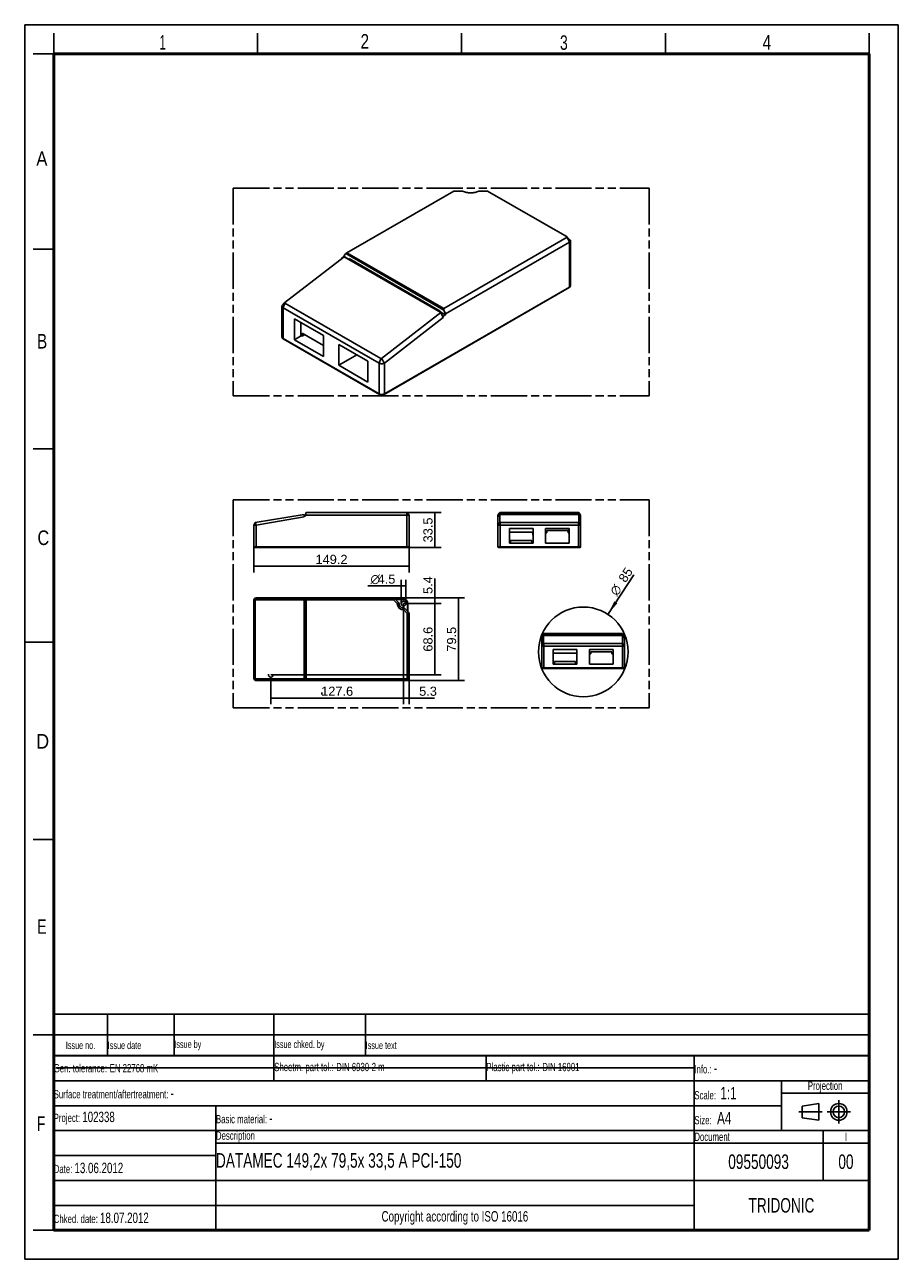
# Model space of a CAD drawing. Header units: millimetres. Extents: x 0 to 210, y 0 to 297.
import ezdxf
from ezdxf.enums import TextEntityAlignment as Align

# ---------------------------------------------------------------- set-up
doc = ezdxf.new("R2010")
doc.units = ezdxf.units.MM
doc.header["$LTSCALE"] = 19.36
for name, pattern in [('CENTER', [0.6, 0.375, -0.075, 0.075, -0.075]), ('HIDDEN', [0.2, 0.1, -0.1]), ('PHANTOM', [0.8, 0.45, -0.05, 0.1, -0.05, 0.1, -0.05])]:
    doc.linetypes.add(name, pattern=pattern)
doc.layers.get('0').update_dxf_attribs({"linetype": 'CONTINUOUS'})
for name, color, linetype in [('DEFAULT_1', 7, 'CENTER'), ('DEFAULT_2', 8, 'HIDDEN'), ('DEFAULT_3', 7, 'PHANTOM'), ('Z_AXIS', 7, 'CONTINUOUS'), ('Z_DIM_2D', 7, 'CONTINUOUS')]:
    doc.layers.add(name, color=color, linetype=linetype)
doc.styles.get("Standard").update_dxf_attribs({"font": 'txt', "width": 0.7})
doc.styles.add('TEXTSTYLE_2', font='txt', dxfattribs={"width": 0.75})
doc.styles.add('TEXTSTYLE_3', font='helveticaneueltw1g-ltcn.otf')
doc.styles.add('TEXTSTYLE_4', font='gdt', dxfattribs={"width": 0.7})
doc.dimstyles.new('DIMSTYLE_1', dxfattribs={"dimtxt": 2.2, "dimasz": 3.5, "dimexe": 0.18, "dimexo": 0.0625, "dimgap": 0.09, "dimtad": 1, "dimdec": 1, "dimdsep": 46, "dimtxsty": 'TEXTSTYLE_3', "dimblk": '_FILLED', "dimblk1": '_FILLED', "dimblk2": '_FILLED', "dimcen": 0.09, "dimclrt": 5, "dimadec": 0, "dimazin": 0, "dimtp": 0.2, "dimtm": 0.2, "dimtfac": 1, "dimtdec": 1, "dimtofl": 0, "dimtmove": 0, "dimatfit": 3, "dimldrblk": '_FILLED', "dimfxl": 0, "dimtolj": 1, "dimarcsym": 0})
doc.dimstyles.new('DIMSTYLE_2', dxfattribs={"dimtxt": 2.2, "dimasz": 3.5, "dimexe": 0.18, "dimexo": 0.0625, "dimgap": 0.09, "dimtad": 1, "dimdec": 1, "dimlfac": 4, "dimdsep": 46, "dimtxsty": 'TEXTSTYLE_3', "dimblk": '_FILLED', "dimblk1": '_FILLED', "dimblk2": '_FILLED', "dimcen": 0.09, "dimclrt": 5, "dimadec": 0, "dimazin": 0, "dimtp": 0.5, "dimtm": 0.5, "dimtfac": 1, "dimtdec": 1, "dimtofl": 0, "dimtmove": 0, "dimatfit": 3, "dimldrblk": '_FILLED', "dimfxl": 0, "dimtolj": 1, "dimarcsym": 0})
doc.dimstyles.new('DIMSTYLE_3', dxfattribs={"dimtxt": 2.2, "dimasz": 3.5, "dimexe": 0.18, "dimexo": 0.0625, "dimgap": 0.09, "dimtad": 1, "dimdec": 1, "dimlfac": 4, "dimdsep": 46, "dimtxsty": 'TEXTSTYLE_3', "dimblk": '_FILLED', "dimblk1": '_FILLED', "dimblk2": '_FILLED', "dimcen": 0.09, "dimclrt": 5, "dimadec": 0, "dimazin": 0, "dimtp": 0.3, "dimtm": 0.3, "dimtfac": 1, "dimtdec": 1, "dimtofl": 0, "dimtmove": 0, "dimatfit": 3, "dimldrblk": '_FILLED', "dimfxl": 0, "dimtolj": 1, "dimarcsym": 0})
doc.dimstyles.new('DIMSTYLE_4', dxfattribs={"dimtxt": 2.2, "dimasz": 3.5, "dimexe": 0.18, "dimexo": 0.0625, "dimgap": 0.09, "dimtad": 1, "dimdec": 1, "dimlfac": 4, "dimdsep": 46, "dimtxsty": 'TEXTSTYLE_3', "dimblk": '_FILLED', "dimblk1": '_FILLED', "dimblk2": '_FILLED', "dimcen": 0.09, "dimclrt": 5, "dimadec": 0, "dimazin": 0, "dimtp": 0.1, "dimtm": 0.1, "dimtfac": 1, "dimtdec": 1, "dimtofl": 0, "dimtmove": 0, "dimatfit": 3, "dimldrblk": '_FILLED', "dimfxl": 0, "dimtolj": 1, "dimarcsym": 0})

# ---------------------------------------------------------------- blocks, each defined once
blk = doc.blocks.new('SYMBOL_2_BL0', base_point=(192.31, 35.47))
at = {"color": 2, "linetype": 'Continuous'}
for p, q in [((186.91, 36.87), (190.91, 37.47)), ((186.91, 34.07), (186.91, 36.87)), ((190.91, 37.47), (190.91, 33.47)), ((190.91, 33.47), (186.91, 34.07))]:
    blk.add_line(p, q, dxfattribs=at)
for radius in [2, 1.4]:
    blk.add_circle((195.71, 35.47), radius, dxfattribs=at)
at = {"layer": 'DEFAULT_1', "color": 2, "linetype": 'CENTER'}
for p, q in [((195.71, 38.27), (195.71, 32.67)), ((191.71, 35.47), (186.11, 35.47)), ((192.91, 35.47), (198.5, 35.47))]:
    blk.add_line(p, q, dxfattribs=at)
blk = doc.blocks.new('_FILLED')
at = {"color": 0, "linetype": 'ByBlock'}
blk.add_solid([(0, 0), (-1, 0.125), (-1, -0.125)], dxfattribs=at)
blk = doc.blocks.new('*D2')
at = {"layer": 'Z_DIM_2D', "color": 2, "linetype": 'Continuous'}
blk.add_line((140.19, 155.15), (146.44, 164.69), dxfattribs=at)
at = {"layer": 'Z_DIM_2D', "color": 2, "linetype": 'Continuous', "xscale": 3.5, "yscale": 3.5, "zscale": 3.5, "rotation": 236.7667546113}
blk.add_blockref('_FILLED', (140.19, 155.15), dxfattribs=at)
at = {"layer": 'Z_DIM_2D', "color": 5, "linetype": 'Continuous'}
for s, style, p in [(' 85', 'TEXTSTYLE_3', (143.96, 161.9)), ('n', 'TEXTSTYLE_4', (142.35, 159.45))]:
    blk.add_text(s, height=2.2, rotation=56.7668, dxfattribs=dict(at, style=style)).set_placement(p)
blk = doc.blocks.new('*D3')
at = {"layer": 'Z_DIM_2D', "color": 2, "linetype": 'Continuous'}
for p, q in [((91.06, 157.74), (91.06, 133.51)), ((59.16, 140.04), (59.16, 133.51)), ((59.16, 135.01), (75.11, 135.01)), ((91.06, 135.01), (75.11, 135.01))]:
    blk.add_line(p, q, dxfattribs=at)
at = {"layer": 'Z_DIM_2D', "color": 5, "linetype": 'Continuous', "style": 'TEXTSTYLE_3'}
blk.add_text('127.6', height=2.2, dxfattribs=at).set_placement((75.11, 135.56), align=Align.CENTER)
blk = doc.blocks.new('_NONE')
blk = doc.blocks.new('*D4')
at = {"layer": 'Z_DIM_2D', "color": 2, "linetype": 'Continuous'}
for p, q in [((91.06, 157.74), (100.08, 157.74)), ((98.58, 157.74), (98.58, 149.17)), ((98.58, 140.61), (98.58, 149.17)), ((59.16, 140.61), (100.08, 140.61))]:
    blk.add_line(p, q, dxfattribs=at)
at = {"layer": 'Z_DIM_2D', "color": 5, "linetype": 'Continuous', "style": 'TEXTSTYLE_3'}
blk.add_text('68.6', height=2.2, rotation=90, dxfattribs=at).set_placement((98.03, 149.17), align=Align.CENTER)
blk = doc.blocks.new('*D5')
at = {"layer": 'Z_DIM_2D', "color": 2, "linetype": 'Continuous'}
for p, q in [((91.9, 179.64), (100.08, 179.64)), ((98.58, 179.64), (98.58, 175.45)), ((98.58, 171.26), (98.58, 175.45)), ((91.9, 171.26), (100.08, 171.26))]:
    blk.add_line(p, q, dxfattribs=at)
at = {"layer": 'Z_DIM_2D', "color": 5, "linetype": 'Continuous', "style": 'TEXTSTYLE_3'}
blk.add_text('33.5', height=2.2, rotation=90, dxfattribs=at).set_placement((98.03, 175.45), align=Align.CENTER)
blk = doc.blocks.new('*D6')
at = {"layer": 'Z_DIM_2D', "color": 2, "linetype": 'Continuous'}
for p, q in [((55.1, 171.39), (55.1, 165.22)), ((92.4, 171.39), (92.4, 165.22)), ((55.1, 166.72), (73.75, 166.72)), ((92.4, 166.72), (73.75, 166.72))]:
    blk.add_line(p, q, dxfattribs=at)
at = {"layer": 'Z_DIM_2D', "color": 5, "linetype": 'Continuous', "style": 'TEXTSTYLE_3'}
blk.add_text('149.2', height=2.2, dxfattribs=at).set_placement((73.75, 167.27), align=Align.CENTER)
blk = doc.blocks.new('*D7')
at = {"layer": 'Z_DIM_2D', "color": 2, "linetype": 'Continuous'}
for p, q in [((88.72, 159.09), (105.76, 159.09)), ((104.26, 159.09), (104.26, 149.16)), ((104.26, 139.22), (104.26, 149.16)), ((91.9, 139.22), (105.76, 139.22))]:
    blk.add_line(p, q, dxfattribs=at)
at = {"layer": 'Z_DIM_2D', "color": 5, "linetype": 'Continuous', "style": 'TEXTSTYLE_3'}
blk.add_text('79.5', height=2.2, rotation=90, dxfattribs=at).set_placement((103.71, 149.16), align=Align.CENTER)
blk = doc.blocks.new('*D8')
at = {"layer": 'Z_DIM_2D', "color": 2, "linetype": 'Continuous'}
for p, q in [((98.57, 158.42), (98.57, 163.74)), ((88.72, 159.09), (100.07, 159.09)), ((91.06, 157.74), (100.07, 157.74)), ((98.57, 159.09), (98.57, 158.42)), ((98.57, 157.74), (98.57, 158.42))]:
    blk.add_line(p, q, dxfattribs=at)
at = {"layer": 'Z_DIM_2D', "color": 5, "linetype": 'Continuous', "style": 'TEXTSTYLE_3'}
blk.add_text('5.4', height=2.2, rotation=90, dxfattribs=at).set_placement((98.02, 160.05))
blk = doc.blocks.new('*D9')
at = {"layer": 'Z_DIM_2D', "color": 2, "linetype": 'Continuous'}
for p, q in [((91.06, 157.74), (91.06, 133.51)), ((92.4, 139.72), (92.4, 133.51)), ((91.06, 135.01), (91.73, 135.01)), ((92.4, 135.01), (91.73, 135.01)), ((91.73, 135.01), (98.51, 135.01))]:
    blk.add_line(p, q, dxfattribs=at)
at = {"layer": 'Z_DIM_2D', "color": 5, "linetype": 'Continuous', "style": 'TEXTSTYLE_3'}
blk.add_text('5.3', height=2.2, dxfattribs=at).set_placement((94.82, 135.56))
blk = doc.blocks.new('*D10')
at = {"layer": 'Z_DIM_2D', "color": 2, "linetype": 'Continuous'}
for p, q in [((90.5, 157.74), (90.5, 163.48)), ((91.63, 157.74), (91.63, 163.48)), ((91.06, 161.98), (82.47, 161.98)), ((90.5, 161.98), (91.06, 161.98)), ((91.63, 161.98), (91.06, 161.98))]:
    blk.add_line(p, q, dxfattribs=at)
at = {"layer": 'Z_DIM_2D', "color": 5, "linetype": 'Continuous'}
for s, style, p in [('n', 'TEXTSTYLE_4', (85.4, 162.53)), ('4.5', 'TEXTSTYLE_3', (89.1, 162.53))]:
    blk.add_text(s, height=2.2, dxfattribs=dict(at, style=style)).set_placement(p, align=Align.RIGHT)
blk = doc.blocks.new('*T12')
at = {"color": 0, "linetype": 'ByBlock', "lineweight": -2}
for p, q in [((0, 42), (196, 42)), ((0, 0), (0, 42)), ((53, 36), (53, 42)), ((104, 36), (104, 42)), ((154, 0), (154, 42)), ((196, 0), (196, 42)), ((0, 36), (196, 36)), ((175, 24), (175, 36)), ((175, 33), (196, 33)), ((0, 30), (175, 30)), ((39, 0), (39, 30)), ((0, 24), (196, 24)), ((185, 12), (185, 24)), ((39, 21), (196, 21)), ((0, 18), (39, 18)), ((0, 12), (196, 12)), ((0, 6), (154, 6)), ((0, 0), (196, 0))]:
    blk.add_line(p, q, dxfattribs=at)
at = {"color": 5, "linetype": 'Continuous'}
for s, insert, char_height, width, attachment_point in [('Gen. tolerance:\\H2.5; \\H2.0;EN 22768 mK', (0.06, 39), 2, 52.88, 4), ('Sheetm. part tol.:\\H2.5; \\H2.0;DIN 6930-2 m', (53.06, 39), 2, 50.88, 4), ('Plastic part tol.:\\H2.5; \\H2.0;DIN 16901', (104.06, 39), 2, 49.88, 4), ('Info.: \\H2.5;-', (154.06, 39), 2, 41.88, 4), ('Projection', (185.5, 34.5), 2, 20.88, 5), ('Surface treatment/aftertreatment: \\H2.5;-', (0.06, 33), 2, 153.88, 4), ('Scale:  \\H3.0;1:1', (154.06, 33), 2, 20.88, 4), ('Project: \\H2.5;102338', (0.06, 27), 2, 38.88, 4), ('Basic material: \\H2.5;-', (39.06, 27), 2, 114.88, 4), ('Size: \\H3.0; A4', (154.06, 27), 2, 20.88, 4), ('Description', (39.06, 22.5), 2, 114.88, 4), ('Document', (154.06, 22.5), 2, 30.88, 4), ('I', (190.5, 22.5), 2, 10.88, 5), ('Date: \\H2.5;13.06.2012', (0.06, 15), 2, 38.88, 4), ('TRIDONIC', (175, 6), 3.5, 41.88, 5), ('Chked. date: \\H2.5;18.07.2012', (0.06, 3), 2, 38.88, 4), ('Copyright according to ISO 16016', (96.5, 3), 2.5, 114.88, 5)]:
    blk.add_mtext(s, dxfattribs=dict(at, insert=insert, char_height=char_height, width=width, attachment_point=attachment_point))
at = {"color": 7, "linetype": 'Continuous', "char_height": 3.5}
for s, insert, width, attachment_point in [('DATAMEC 149,2x 79,5x 33,5 A PCI-150', (39.06, 16.5), 114.88, 4), ('09550093', (169.5, 16.5), 30.88, 5), ('00', (190.5, 16.5), 10.88, 5)]:
    blk.add_mtext(s, dxfattribs=dict(at, insert=insert, width=width, attachment_point=attachment_point))
blk = doc.blocks.new('*T13')
at = {"color": 0, "linetype": 'ByBlock', "lineweight": -2}
for p, q in [((0, 10), (196, 10)), ((0, 0), (0, 10)), ((13, 0), (13, 10)), ((29, 0), (29, 10)), ((53, 0), (53, 10)), ((75, 0), (75, 10)), ((196, 0), (196, 10)), ((0, 5), (196, 5)), ((0, 0), (196, 0))]:
    blk.add_line(p, q, dxfattribs=at)
at = {"color": 5, "linetype": 'Continuous', "char_height": 1.8}
for s, insert, width, attachment_point in [('Issue no.', (6.5, 2.5), 12.88, 5), ('Issue date ', (13.06, 2.5), 15.88, 4), ('Issue by ', (29.06, 2.5), 23.88, 4), ('Issue chked. by', (53.06, 2.5), 21.88, 4), ('Issue text ', (75.06, 2.5), 120.88, 4)]:
    blk.add_mtext(s, dxfattribs=dict(at, insert=insert, width=width, attachment_point=attachment_point))

msp = doc.modelspace()

# ---------------------------------------------------------------- linework, layer by layer
at = {"color": 2, "linetype": 'Continuous'}
for p, q in [((0, 0), (0, 297)), ((0, 297), (210, 297)), ((210, 0), (210, 297)), ((7, 290), (7, 295)), ((56, 290), (56, 295)), ((105, 290), (105, 295)), ((154, 290), (154, 295)), ((203, 290), (203, 295)), ((7, 290), (2, 290)), ((7, 243), (2, 243)), ((7, 195), (2, 195)), ((0, 148.5), (7, 148.5)), ((7, 101), (2, 101)), ((7, 54), (2, 54)), ((7, 7), (2, 7)), ((0, 0), (210, 0))]:
    msp.add_line(p, q, dxfattribs=at)
at = {"color": 7, "linetype": 'Continuous'}
for p, q in [((103.13, 256.99), (77.428, 242.151)), ((105.274, 256.99), (103.13, 256.99)), ((109.148, 256.99), (111.209, 256.99)), ((111.286, 256.972), (130.403, 245.935)), ((130.403, 245.847), (100.715, 228.707)), ((130.939, 244.653), (101.129, 227.442)), ((130.42, 245.922), (131.079, 245.254)), ((131.193, 234.215), (131.193, 245.006)), ((62.501, 230.137), (76.785, 241.174)), ((76.248, 240.953), (76.769, 241.253)), ((76.248, 240.759), (76.248, 240.953)), ((76.248, 240.953), (76.392, 240.87)), ((77.183, 241.949), (76.769, 241.506)), ((76.769, 241.253), (76.769, 241.506)), ((76.769, 241.253), (77.867, 240.619)), ((76.785, 241.174), (100.072, 227.729)), ((77.428, 242.151), (77.183, 241.949)), ((77.183, 241.949), (100.715, 228.363)), ((77.428, 242.151), (100.715, 228.707)), ((77.995, 240.719), (77.815, 240.579)), ((77.995, 240.719), (99.903, 228.07)), ((130.894, 233.762), (86.407, 208.077)), ((61.838, 221.887), (61.838, 229.284)), ((62.473, 230.109), (61.944, 229.53)), ((85.226, 215.57), (62.092, 228.926)), ((85.635, 216.678), (62.501, 230.034)), ((100.715, 228.363), (100.715, 228.707)), ((64.834, 226.247), (64.834, 221.223)), ((71.821, 222.214), (64.834, 226.247)), ((100.072, 227.729), (85.788, 216.693)), ((100.608, 226.522), (86.452, 215.585)), ((99.903, 228.07), (99.724, 227.93)), ((99.842, 227.862), (99.903, 227.897)), ((99.903, 227.897), (99.903, 228.07)), ((99.903, 227.897), (101.129, 227.19)), ((100.072, 227.729), (100.608, 226.522)), ((100.389, 227.015), (100.608, 226.889)), ((100.608, 226.889), (101.129, 227.19)), ((100.608, 226.522), (100.608, 226.889)), ((101.129, 227.442), (100.715, 228.363)), ((101.129, 227.19), (101.129, 227.442)), ((66.367, 225.363), (66.367, 222.285)), ((66.719, 222.081), (66.719, 222.789)), ((66.719, 222.789), (71.821, 219.843)), ((85.271, 208.077), (62.137, 221.434)), ((64.834, 221.223), (66.52, 222.196)), ((64.834, 221.223), (71.821, 217.19)), ((66.367, 222.285), (66.719, 222.081)), ((66.719, 222.081), (67.332, 222.435)), ((71.821, 217.19), (71.821, 222.214)), ((75.498, 220.091), (75.498, 215.067)), ((82.484, 216.058), (75.498, 220.091)), ((75.498, 215.067), (79.849, 217.579)), ((75.498, 215.067), (82.484, 211.034)), ((82.484, 211.034), (82.484, 216.058)), ((86.452, 215.585), (85.788, 216.693)), ((67.151, 179.211), (55.435, 177.229)), ((67.151, 178.577), (55.601, 176.624)), ((67.151, 178.577), (67.151, 179.211)), ((67.576, 178.958), (67.151, 178.883)), ((67.151, 178.836), (67.576, 178.836)), ((67.576, 179.496), (67.676, 179.639)), ((67.576, 178.836), (67.576, 179.496)), ((92.398, 179.014), (67.576, 179.014)), ((91.961, 179.639), (67.676, 179.639)), ((91.961, 179.639), (92.398, 179.014)), ((92.398, 171.389), (92.398, 179.014)), ((114.208, 179.639), (113.77, 179.014)), ((113.77, 178.577), (114.208, 179.211)), ((113.77, 171.389), (113.77, 179.014)), ((113.77, 178.836), (113.949, 178.836)), ((114.108, 179.496), (133.308, 179.496)), ((114.208, 179.639), (133.208, 179.639)), ((114.208, 177.24), (114.208, 179.211)), ((114.208, 179.211), (133.208, 179.211)), ((133.645, 179.014), (133.208, 179.639)), ((133.208, 179.211), (133.645, 178.577)), ((133.208, 179.211), (133.208, 177.24)), ((133.467, 178.836), (133.645, 178.836)), ((133.645, 171.389), (133.645, 179.014)), ((55.101, 176.613), (55.435, 177.229)), ((55.601, 176.624), (55.101, 176.613)), ((55.101, 176.613), (55.101, 171.389)), ((55.601, 176.624), (55.497, 177.24)), ((113.77, 176.624), (114.208, 177.24)), ((133.145, 177.229), (114.27, 177.229)), ((133.145, 176.613), (114.27, 176.613)), ((116.508, 175.839), (116.508, 172.289)), ((122.208, 175.839), (116.508, 175.839)), ((122.208, 172.289), (122.208, 175.839)), ((130.908, 175.839), (125.208, 175.839)), ((125.208, 175.839), (125.208, 172.289)), ((125.545, 175.289), (130.62, 175.289)), ((125.545, 174.789), (125.545, 175.289)), ((130.62, 175.289), (130.62, 174.789)), ((130.908, 172.289), (130.908, 175.839)), ((133.645, 176.624), (133.208, 177.24)), ((122.158, 174.914), (116.508, 174.914)), ((116.508, 172.414), (116.795, 172.414)), ((116.508, 172.289), (122.208, 172.289)), ((116.795, 172.414), (116.795, 172.914)), ((116.795, 172.914), (121.87, 172.914)), ((121.87, 172.914), (121.87, 172.414)), ((121.87, 172.414), (122.208, 172.414)), ((122.158, 174.164), (122.158, 174.914)), ((122.208, 174.164), (122.158, 174.164)), ((125.208, 174.789), (125.545, 174.789)), ((125.208, 172.289), (130.908, 172.289)), ((130.62, 174.789), (130.908, 174.789)), ((92.273, 171.264), (55.226, 171.264)), ((133.52, 171.264), (113.895, 171.264)), ((55.101, 139.718), (55.101, 158.593)), ((55.435, 139.718), (55.435, 158.593)), ((55.601, 159.093), (55.497, 158.656)), ((55.497, 158.656), (67.151, 158.656)), ((55.601, 159.093), (88.724, 159.093)), ((67.151, 159.093), (67.151, 139.218)), ((67.576, 158.093), (67.151, 158.093)), ((67.576, 139.218), (67.576, 159.093)), ((67.676, 158.656), (67.576, 158.756)), ((67.676, 158.656), (67.676, 139.656)), ((88.646, 158.656), (67.676, 158.656)), ((88.82, 159.074), (88.646, 158.656)), ((89.521, 157.781), (88.646, 158.656)), ((89.886, 158.035), (88.901, 159.02)), ((91.089, 158.818), (89.103, 158.818)), ((92.139, 157.768), (92.139, 155.782)), ((91.101, 156.201), (91.942, 155.36)), ((91.356, 156.565), (92.252, 155.669)), ((91.961, 155.316), (91.961, 139.718)), ((92.398, 155.316), (92.398, 139.718)), ((124.739, 150.518), (124.301, 149.893)), ((124.301, 149.456), (124.739, 150.09)), ((124.301, 142.268), (124.301, 149.893)), ((124.301, 149.715), (124.48, 149.715)), ((124.639, 150.375), (143.838, 150.375)), ((124.739, 150.518), (143.738, 150.518)), ((124.739, 148.119), (124.739, 150.09)), ((124.739, 150.09), (143.738, 150.09)), ((144.176, 149.893), (143.738, 150.518)), ((143.738, 150.09), (144.176, 149.456)), ((143.738, 150.09), (143.738, 148.119)), ((143.997, 149.715), (144.176, 149.715)), ((144.176, 142.268), (144.176, 149.893)), ((124.301, 147.502), (124.739, 148.119)), ((143.676, 148.108), (124.801, 148.108)), ((143.676, 147.492), (124.801, 147.492)), ((127.038, 146.718), (127.038, 143.168)), ((132.738, 146.718), (127.038, 146.718)), ((132.688, 145.793), (127.038, 145.793)), ((132.688, 145.043), (132.688, 145.793)), ((132.738, 143.168), (132.738, 146.718)), ((141.438, 146.718), (135.738, 146.718)), ((135.738, 146.718), (135.738, 143.168)), ((135.738, 145.668), (136.076, 145.668)), ((136.076, 146.168), (141.151, 146.168)), ((136.076, 145.668), (136.076, 146.168)), ((141.151, 146.168), (141.151, 145.668)), ((141.151, 145.668), (141.438, 145.668)), ((141.438, 143.168), (141.438, 146.718)), ((144.176, 147.502), (143.738, 148.119)), ((127.038, 143.293), (127.326, 143.293)), ((127.038, 143.168), (132.738, 143.168)), ((127.326, 143.293), (127.326, 143.793)), ((127.326, 143.793), (132.401, 143.793)), ((132.401, 143.793), (132.401, 143.293)), ((132.401, 143.293), (132.738, 143.293)), ((132.738, 145.043), (132.688, 145.043)), ((135.738, 143.168), (141.438, 143.168)), ((55.601, 139.218), (55.497, 139.656)), ((67.151, 139.656), (55.497, 139.656)), ((67.576, 140.218), (67.151, 140.218)), ((67.576, 139.556), (67.676, 139.656)), ((91.898, 139.656), (67.676, 139.656)), ((144.051, 142.143), (124.426, 142.143)), ((55.601, 139.218), (91.898, 139.218)), ((7.468, 46.042), (161.268, 46.042))]:
    msp.add_line(p, q, dxfattribs=at)
at = {"color": 9, "linetype": 'Continuous'}
for p, q in [((130.939, 244.653), (130.403, 245.847)), ((130.939, 233.861), (130.939, 244.653)), ((130.939, 233.861), (86.452, 208.176)), ((62.092, 228.926), (62.501, 230.034)), ((62.092, 221.533), (62.092, 228.926)), ((85.226, 208.176), (62.092, 221.533)), ((85.226, 215.57), (85.635, 216.678)), ((85.226, 215.57), (85.226, 208.176)), ((86.452, 215.585), (86.452, 208.176)), ((91.898, 171.264), (91.898, 179.639)), ((55.601, 171.264), (55.601, 176.624)), ((114.27, 171.264), (114.27, 177.229)), ((133.145, 171.264), (133.145, 177.229)), ((92.398, 171.389), (55.101, 171.389)), ((133.645, 171.389), (113.77, 171.389)), ((55.101, 158.593), (55.435, 158.593)), ((55.226, 139.718), (55.226, 158.593)), ((55.601, 158.968), (55.601, 159.093)), ((55.601, 158.968), (88.724, 158.968)), ((88.724, 158.968), (88.724, 159.093)), ((88.813, 158.932), (88.901, 159.02)), ((88.813, 158.932), (89.051, 158.693)), ((89.051, 158.693), (91.089, 158.693)), ((91.089, 158.693), (91.089, 158.818)), ((92.014, 157.768), (92.139, 157.768)), ((92.014, 157.768), (92.014, 155.73)), ((92.252, 155.669), (91.942, 155.36)), ((92.398, 155.316), (91.961, 155.316)), ((92.014, 155.73), (92.163, 155.581)), ((92.273, 155.316), (92.273, 139.718)), ((124.801, 142.143), (124.801, 148.108)), ((143.676, 142.143), (143.676, 148.108)), ((55.101, 139.718), (55.435, 139.718)), ((91.898, 139.218), (91.898, 139.656)), ((92.398, 139.718), (91.961, 139.718)), ((144.176, 142.268), (124.301, 142.268)), ((55.601, 139.343), (55.601, 139.218)), ((91.898, 139.343), (55.601, 139.343))]:
    msp.add_line(p, q, dxfattribs=at)
at = {"color": 7, "linetype": 'Continuous'}
for points, const_width in [([(7, 7), (7, 290)], 0.7), ([(7, 290), (203, 290)], 0.7), ([(203, 7), (203, 290)], 0.7), ([(7, 49), (203, 49)], 0.5), ([(7, 7), (203, 7)], 0.7)]:
    msp.add_lwpolyline(points, dxfattribs=dict(at, const_width=const_width))
msp.add_circle((134.282, 146.13), 10.786, dxfattribs=at)
for centre, radius, start, end in [((55.226, 171.389), 0.125, 180, 270), ((92.273, 171.389), 0.125, 270, 360), ((113.895, 171.389), 0.125, 180, 270), ((133.52, 171.389), 0.125, 270, 360), ((55.601, 158.593), 0.5, 90, 180), ((55.497, 158.593), 0.0624, 90.00001, 179.99999), ((88.724, 158.843), 0.25, 45, 90), ((91.139, 157.818), 1.618, 181.32114, 268.67886), ((89.709, 157.859), 0.25, 358.38653, 45), ((91.139, 157.818), 1.18, 178.38653, 271.61347), ((91.089, 157.768), 1.05, 0, 90), ((91.179, 156.388), 0.25, 45, 91.61347), ((91.898, 155.316), 0.0624, 0, 45), ((91.898, 155.316), 0.5, 0, 45), ((55.601, 139.718), 0.5, 180, 270), ((55.497, 139.718), 0.0624, 180.00001, 269.99999), ((91.898, 139.718), 0.5, 270, 360), ((91.898, 139.718), 0.0624, 270, 360), ((124.426, 142.268), 0.125, 180, 270), ((144.051, 142.268), 0.125, 270, 360)]:
    msp.add_arc(centre, radius, start, end, dxfattribs=at)
at = {"color": 9, "linetype": 'Continuous'}
for centre, radius, start, end in [((55.601, 158.593), 0.375, 90, 180), ((88.724, 158.843), 0.125, 45, 90), ((91.089, 157.768), 0.925, 0, 90), ((91.898, 155.316), 0.375, 0, 45), ((55.601, 139.718), 0.375, 180, 270), ((91.898, 139.718), 0.375, 270, 360)]:
    msp.add_arc(centre, radius, start, end, dxfattribs=at)
at = {"color": 7, "linetype": 'Continuous'}
for points, knots in [([(109.148, 256.99), (108.87, 256.837), (108.23, 256.613), (107.211, 256.505), (106.192, 256.613), (105.553, 256.837), (105.274, 256.99)], [0, 0, 0, 0, 0.2379487, 0.4999996, 0.7620507, 1, 1, 1, 1]), ([(111.209, 256.99), (111.216, 256.99), (111.243, 256.989), (111.269, 256.982), (111.286, 256.972)], [0, 0, 0, 0, 0.2671447, 1, 1, 1, 1]), ([(130.42, 245.922), (130.426, 245.916), (130.434, 245.904), (130.436, 245.872), (130.416, 245.855), (130.403, 245.847)], [0, 0, 0, 0, 0.2506152, 0.4756114, 1, 1, 1, 1]), ([(131.193, 245.006), (131.193, 244.973), (131.181, 244.904), (131.129, 244.809), (131.046, 244.722), (130.977, 244.674), (130.939, 244.653)], [0, 0, 0, 0, 0.2177759, 0.4509344, 0.7102268, 1, 1, 1, 1]), ([(131.079, 245.254), (131.114, 245.219), (131.171, 245.144), (131.193, 245.05), (131.193, 245.006)], [0, 0, 0, 0, 0.5273766, 1, 1, 1, 1]), ([(130.976, 233.816), (131.039, 233.864), (131.149, 233.981), (131.193, 234.138), (131.193, 234.215)], [0, 0, 0, 0, 0.5066262, 1, 1, 1, 1]), ([(61.838, 229.284), (61.838, 229.327), (61.859, 229.419), (61.912, 229.495), (61.944, 229.53)], [0, 0, 0, 0, 0.4749087, 1, 1, 1, 1]), ([(62.092, 228.926), (62.054, 228.948), (61.985, 228.996), (61.902, 229.083), (61.85, 229.181), (61.838, 229.251), (61.838, 229.284)], [0, 0, 0, 0, 0.2877089, 0.5461923, 0.780073, 1, 1, 1, 1]), ([(62.501, 230.034), (62.492, 230.039), (62.478, 230.051), (62.463, 230.085), (62.476, 230.113), (62.488, 230.126)], [0, 0, 0, 0, 0.266423, 0.5037467, 1, 1, 1, 1]), ([(61.838, 221.887), (61.838, 221.84), (61.854, 221.747), (61.94, 221.577), (62.054, 221.481), (62.137, 221.434)], [0, 0, 0, 0, 0.2451894, 0.4915907, 1, 1, 1, 1]), ([(86.452, 215.585), (86.365, 215.532), (86.164, 215.455), (85.84, 215.415), (85.516, 215.447), (85.313, 215.52), (85.226, 215.57)], [0, 0, 0, 0, 0.2384854, 0.5013181, 0.7634364, 1, 1, 1, 1]), ([(85.788, 216.693), (85.756, 216.668), (85.697, 216.655), (85.646, 216.672), (85.635, 216.678)], [0, 0, 0, 0, 0.7632034, 1, 1, 1, 1]), ([(86.407, 208.077), (86.325, 208.03), (86.138, 207.96), (85.839, 207.927), (85.541, 207.96), (85.354, 208.03), (85.271, 208.077)], [0, 0, 0, 0, 0.2419335, 0.5000071, 0.7580777, 1, 1, 1, 1]), ([(114.27, 176.613), (114.238, 176.613), (114.174, 176.613), (114.081, 176.614), (113.996, 176.615), (113.921, 176.616), (113.867, 176.617), (113.831, 176.619), (113.81, 176.62), (113.794, 176.621), (113.781, 176.621), (113.775, 176.623), (113.77, 176.623), (113.77, 176.624)], [0, 0, 0, 0, 0.1949422, 0.3823917, 0.5551457, 0.7065699, 0.8308549, 0.8812839, 0.923244, 0.9563225, 0.980229, 0.994756, 1, 1, 1, 1]), ([(114.27, 177.229), (114.262, 177.229), (114.248, 177.23), (114.228, 177.232), (114.216, 177.234), (114.208, 177.238), (114.208, 177.24)], [0, 0, 0, 0, 0.3729424, 0.6892065, 0.9042157, 1, 1, 1, 1]), ([(133.208, 177.24), (133.208, 177.238), (133.2, 177.234), (133.188, 177.232), (133.168, 177.23), (133.153, 177.229), (133.145, 177.229)], [0, 0, 0, 0, 0.0957843, 0.3107935, 0.6270576, 1, 1, 1, 1]), ([(133.645, 176.624), (133.645, 176.623), (133.641, 176.623), (133.635, 176.621), (133.622, 176.621), (133.606, 176.62), (133.585, 176.619), (133.549, 176.617), (133.494, 176.616), (133.42, 176.615), (133.334, 176.614), (133.242, 176.613), (133.178, 176.613), (133.145, 176.613)], [0, 0, 0, 0, 0.005244, 0.019771, 0.0436775, 0.076756, 0.1187161, 0.1691451, 0.2934301, 0.4448543, 0.6176083, 0.8050578, 1, 1, 1, 1]), ([(89.943, 157.947), (89.907, 157.934), (89.765, 157.882), (89.625, 157.825), (89.521, 157.781)], [0, 0, 0, 0, 0.251775, 1, 1, 1, 1]), ([(91.267, 156.622), (91.254, 156.587), (91.203, 156.445), (91.146, 156.305), (91.101, 156.201)], [0, 0, 0, 0, 0.251775, 1, 1, 1, 1]), ([(124.801, 147.492), (124.768, 147.492), (124.705, 147.492), (124.612, 147.493), (124.527, 147.493), (124.452, 147.495), (124.397, 147.496), (124.361, 147.497), (124.34, 147.498), (124.324, 147.499), (124.311, 147.5), (124.306, 147.501), (124.301, 147.502), (124.301, 147.502)], [0, 0, 0, 0, 0.1949422, 0.3823917, 0.5551457, 0.7065699, 0.8308549, 0.8812839, 0.923244, 0.9563225, 0.980229, 0.994756, 1, 1, 1, 1]), ([(124.801, 148.108), (124.793, 148.108), (124.778, 148.108), (124.758, 148.111), (124.746, 148.113), (124.739, 148.117), (124.739, 148.119)], [0, 0, 0, 0, 0.3729424, 0.6892065, 0.9042157, 1, 1, 1, 1]), ([(143.738, 148.119), (143.738, 148.117), (143.73, 148.113), (143.719, 148.111), (143.699, 148.108), (143.684, 148.108), (143.676, 148.108)], [0, 0, 0, 0, 0.0957843, 0.3107935, 0.6270576, 1, 1, 1, 1]), ([(144.176, 147.502), (144.176, 147.502), (144.171, 147.501), (144.165, 147.5), (144.153, 147.499), (144.136, 147.498), (144.115, 147.497), (144.079, 147.496), (144.025, 147.495), (143.95, 147.493), (143.865, 147.493), (143.772, 147.492), (143.708, 147.492), (143.676, 147.492)], [0, 0, 0, 0, 0.005244, 0.019771, 0.0436775, 0.076756, 0.1187161, 0.1691451, 0.2934301, 0.4448543, 0.6176083, 0.8050578, 1, 1, 1, 1])]:
    msp.add_open_spline(points, degree=3, knots=knots, dxfattribs=at)
for points in [[(130.403, 245.935), (130.409, 245.931), (130.415, 245.927), (130.42, 245.922)], [(130.894, 233.762), (130.923, 233.778), (130.95, 233.796), (130.976, 233.816)], [(62.488, 230.126), (62.492, 230.13), (62.496, 230.134), (62.501, 230.137)]]:
    msp.add_open_spline(points, degree=3, dxfattribs=at)
at = {"color": 9, "linetype": 'Continuous'}
for points, knots in [([(130.894, 233.762), (130.909, 233.77), (130.934, 233.802), (130.939, 233.84), (130.939, 233.861)], [0, 0, 0, 0, 0.4491753, 1, 1, 1, 1]), ([(131.193, 234.215), (131.193, 234.182), (131.181, 234.113), (131.129, 234.017), (131.046, 233.931), (130.977, 233.883), (130.939, 233.861)], [0, 0, 0, 0, 0.2177758, 0.4509343, 0.7102266, 1, 1, 1, 1]), ([(62.092, 221.533), (62.054, 221.555), (61.985, 221.602), (61.903, 221.689), (61.85, 221.785), (61.838, 221.854), (61.838, 221.887)], [0, 0, 0, 0, 0.2897738, 0.5490664, 0.7822246, 1, 1, 1, 1]), ([(62.137, 221.434), (62.122, 221.442), (62.097, 221.474), (62.092, 221.512), (62.092, 221.533)], [0, 0, 0, 0, 0.4491739, 1, 1, 1, 1]), ([(85.271, 208.077), (85.257, 208.086), (85.231, 208.117), (85.226, 208.156), (85.226, 208.176)], [0, 0, 0, 0, 0.4491739, 1, 1, 1, 1]), ([(85.299, 208.139), (85.293, 208.142), (85.268, 208.154), (85.244, 208.166), (85.226, 208.176)], [0, 0, 0, 0, 0.2551599, 1, 1, 1, 1]), ([(86.38, 208.139), (86.299, 208.102), (86.12, 208.047), (85.839, 208.021), (85.558, 208.047), (85.38, 208.102), (85.299, 208.139)], [0, 0, 0, 0, 0.2406096, 0.4999995, 0.7593897, 1, 1, 1, 1]), ([(86.452, 208.176), (86.446, 208.173), (86.423, 208.16), (86.398, 208.148), (86.38, 208.139)], [0, 0, 0, 0, 0.2448013, 1, 1, 1, 1]), ([(86.407, 208.077), (86.422, 208.086), (86.447, 208.117), (86.452, 208.156), (86.452, 208.176)], [0, 0, 0, 0, 0.4491753, 1, 1, 1, 1])]:
    msp.add_open_spline(points, degree=3, knots=knots, dxfattribs=at)
at = {"layer": 'DEFAULT_2', "color": 8, "linetype": 'HIDDEN'}
for p, q in [((89.103, 158.818), (89.051, 158.693)), ((92.139, 155.782), (92.014, 155.73))]:
    msp.add_line(p, q, dxfattribs=at)
at = {"layer": 'DEFAULT_3', "color": 91, "linetype": 'PHANTOM', "true_color": 0x80ff80}
for p, q in [((50.129, 257.68), (50.129, 207.68)), ((50.129, 257.68), (150.129, 257.68)), ((150.129, 257.68), (150.129, 207.68)), ((50.129, 207.68), (150.129, 207.68)), ((50.129, 182.68), (50.129, 132.68)), ((50.129, 182.68), (150.129, 182.68)), ((150.129, 182.68), (150.129, 132.68)), ((50.129, 132.68), (150.129, 132.68))]:
    msp.add_line(p, q, dxfattribs=at)
at = {"layer": 'DEFAULT_3', "color": 4, "linetype": 'PHANTOM'}
msp.add_line((71.409, 135.845), (71.409, 136.343), dxfattribs=at)
at = {"layer": 'Z_AXIS', "color": 7, "linetype": 'Continuous'}
msp.add_circle((91.064, 157.743), 0.562, dxfattribs=at)
at = {"layer": 'Z_AXIS', "color": 8, "linetype": 'HIDDEN'}
msp.add_circle((59.164, 140.606), 0.562, dxfattribs=at)

# ---------------------------------------------------------------- block references
for name, p in [('*T13', (6.914, 48.96)), ('*T12', (6.914, 6.96))]:
    msp.add_blockref(name, p)
at = {"color": 2, "linetype": 'Continuous'}
msp.add_blockref('SYMBOL_2_BL0', (192.305, 35.47), dxfattribs=at)

# ---------------------------------------------------------------- texts
at = {"color": 5, "linetype": 'Continuous', "style": 'TEXTSTYLE_2'}
for s, width, p in [('1', 0.571429, (32.414, 291)), ('2', 0.785714, (80.731, 291.24)), ('3', 0.714286, (128.684, 290.943)), ('4', 0.785714, (177.383, 290.991)), ('A', 0.857143, (2.787, 263.048)), ('B', 0.785714, (2.959, 219.099)), ('C', 0.833333, (3.07, 171.834)), ('D', 0.904762, (2.807, 122.857)), ('E', 0.714286, (3.002, 78.302)), ('F', 0.714286, (2.922, 30.897))]:
    msp.add_text(s, height=3.5, dxfattribs=dict(at, width=width)).set_placement(p)

# ---------------------------------------------------------------- dimensions: what is measured, and where the dimension line sits
at = {"layer": 'Z_DIM_2D', "color": 2, "linetype": 'Continuous'}
for base, p1, p2, angle, dimstyle, picture, middle in [((98.583, 179.639), (91.898, 171.264), (91.898, 179.639), 90, 'DIMSTYLE_3', '*D5', (98.092, 173.14)), ((98.574, 157.743), (88.724, 159.093), (91.064, 157.743), 270, 'DIMSTYLE_4', '*D8', (96.924, 161.894)), ((59.164, 135.011), (91.064, 157.743), (59.164, 140.043), 180, 'DIMSTYLE_2', '*D3', (71.789, 136.661)), ((98.580670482, 140.605785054), (91.063731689, 157.743285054), (59.163731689, 140.605785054), 270, 'DIMSTYLE_3', '*D4', (98.089308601, 146.862819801)), ((104.256, 139.218), (88.724, 159.093), (91.898, 139.218), 270, 'DIMSTYLE_3', '*D7', (103.765, 146.844)), ((91.064, 135.012), (92.398, 139.718), (91.064, 157.743), 180, 'DIMSTYLE_4', '*D9', (96.666, 136.662))]:
    dim = msp.add_linear_dim(base=base, p1=p1, p2=p2, angle=angle, dimstyle=dimstyle, override={"dimblk1": 'NONE', "dimblk2": 'NONE', "dimsah": 1}, dxfattribs=at)
    dim.commit()
    dim.dimension.update_dxf_attribs({"geometry": picture, "text_midpoint": middle, "dimtype": 160})
dim = msp.add_linear_dim(base=(92.398, 166.721), p1=(55.101, 171.389), p2=(92.398, 171.389), dimstyle='DIMSTYLE_2', override={"dimblk1": 'NONE', "dimblk2": 'NONE', "dimsah": 1}, dxfattribs=at)
dim.commit()
dim.dimension.update_dxf_attribs({"geometry": '*D6', "text_midpoint": (70.425, 168.371), "dimtype": 160})
dim = msp.add_radius_dim(center=(134.282, 146.13), mpoint=(140.194, 155.152), text='%%c 85', dimstyle='DIMSTYLE_1', dxfattribs=at)
dim.commit()
dim.dimension.update_dxf_attribs({"geometry": '*D2', "text_midpoint": (143.247, 162.823), "dimtype": 164})
dim = msp.add_linear_dim(base=(91.626, 161.979), p1=(90.501, 157.743), p2=(91.626, 157.743), text='%%c<>', dimstyle='DIMSTYLE_4', override={"dimblk1": 'NONE', "dimblk2": 'NONE', "dimsah": 1}, dxfattribs=at)
dim.commit()
dim.dimension.update_dxf_attribs({"geometry": '*D10', "text_midpoint": (82.469, 163.629), "dimtype": 160})

doc.saveas('drawing.dxf')
